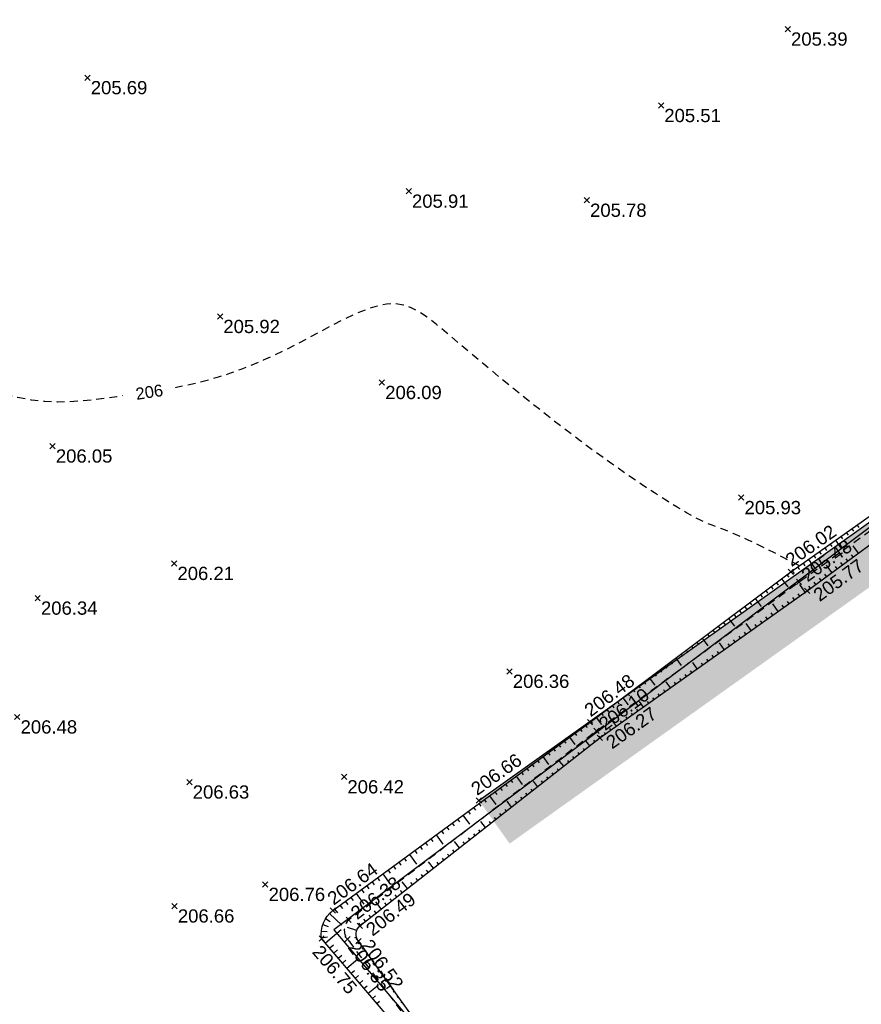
# Model space of a CAD drawing. Extents: x 1616800 to 1632437, y 2248456 to 2251974.
# Tile 240 of 256: x 1618125 to 1618188, y 2251197 to 2251271. Entities that reach past the tile are written whole.
import ezdxf
from ezdxf.enums import TextEntityAlignment as Align

# ---------------------------------------------------------------- set-up
doc = ezdxf.new("R2010")
doc.units = 0
doc.header["$LTSCALE"] = 2
doc.header["$PDMODE"] = 3
doc.header["$PDSIZE"] = 0.2
doc.linetypes.add('CONTINU', pattern=[0])
doc.linetypes.add('FOSSE', pattern=[0.5, 0.3, -0.2])
doc.layers.get('0').update_dxf_attribs({"linetype": 'CONTINUOUS'})
for name, color, linetype in [('X-PTS TOPO-TEXTE TOPOALT', 8, 'CONTINUOUS'), ('X-PTS TOPO-TOPOPOINT', 8, 'CONTINUOUS'), ('Y - FDP TOPO-LIMITES_ 98061', 8, 'CONTINUOUS'), ('Y-FDP TOPO-CN_1_00', 8, 'FOSSE'), ('Y-FDP TOPO-CN_Cotation', 8, 'CONTINUOUS'), ('Y-FDP TOPO-CN_Cotation Cache des textes', 8, 'CONTINUOUS'), ('Y-FDP TOPO-TOP_AXE_FOSSE', 8, 'CONTINUOUS'), ('Y-FDP TOPO-TOP_BARBULE', 8, 'CONTINUOUS'), ('Y-FDP TOPO-TOP_TALUS', 8, 'CONTINUOUS'), ('Y-FDP TOPO-TOP_VEGETATION', 8, 'CONTINUOUS')]:
    doc.layers.add(name, color=color, linetype=linetype)
doc.styles.add('Arial 1.5', font='arial.ttf', dxfattribs={"width": 0.99, "height": 0.75})
doc.styles.get("Standard").update_dxf_attribs({"font": 'arial.ttf'})

# ---------------------------------------------------------------- blocks, each defined once
blk = doc.blocks.new('TCPOINT')
at = {"color": 0}
blk.add_point((0, 0), dxfattribs=at)
at = {"layer": 'X-PTS TOPO-TEXTE TOPOALT'}
blk.add_attdef('ALT', text='', height=0.75, dxfattribs=at).set_placement((0.25, -0.25), align=Align.TOP_LEFT)
blk = doc.blocks.new('TCPOINT_2')
at = {"color": 0}
blk.add_point((0, 0), dxfattribs=at)
at = {"layer": 'X-PTS TOPO-TEXTE TOPOALT'}
blk.add_attdef('ALT', (0.25, 0.25), '', height=0.75, dxfattribs=at)
blk = doc.blocks.new('TCPOINT_C')
at = {"color": 0}
blk.add_point((0, 0), dxfattribs=at)
at = {"layer": 'X-PTS TOPO-TEXTE TOPOALT'}
blk.add_attdef('ALT', text='', height=0.75, dxfattribs=at).set_placement((0.5, 0.09), align=Align.MIDDLE_LEFT)
blk = doc.blocks.new('zt_cache')
blk.add_wipeout([(0, 0), (1, 0), (1, 1), (0, 1)])

msp = doc.modelspace()

# ---------------------------------------------------------------- hatches: boundary and pattern name
at = {"layer": 'Y-FDP TOPO-TOP_VEGETATION'}
h = msp.add_hatch(dxfattribs=at)
h.set_pattern_fill('HAIE', color=256, scale=2)
h.set_pattern_definition([(109.29004622, (1.40212, 0.00743), (-12.000000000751, 34.0000000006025), [0.120678, -42.2585622]), (161.565051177, (0.8664, 1.825), (-2, 3e-12), [0.12626, -6.1982953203]), (106.927513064, (0.7466, 1.865), (-7.9999999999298, 26.0000000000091), [0.13692, -47.9463411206]), (111.250505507, (0.87204, 0), (-3.9999999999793, 10.000000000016), [0.17299, -38.4534258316]), (28.4429286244, (0.6042, 1.1642), (21.999999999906, 11.9999999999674), [0.15552, -54.4338562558]), (83.659808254, (0.587, 1.0104), (-6e-13, 2), [0.15476, -17.9560102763]), (28.072486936, (1.6701, 1.9105), (26.0000000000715, 14.0000000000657), [0.096834, -33.903166]), (69.44395478, (1.7556, 0.09288), (2.000000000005, 6.000000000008), [0.0974, -16.9906074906]), (122.905242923, (1.784, 0.18408), (-4.0000000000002, 5.9999999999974), [0.1153, -40.3816134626]), (135, (1.8809, 0.3607), (-2, 2e-16), [0.072554, -2.7558731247]), (156.250505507, (1.9892, 1.5972), (-31.9999999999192, 14.0000000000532), [0.15574, -54.470261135]), (45, (1.767, 1.58), (2e-16, 2), [0.112844, -2.7155831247]), (48.3664606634, (1.784, 1.2952), (14.000000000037, 16.000000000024), [0.06856, -24.0146291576]), (34.695153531, (1.7954, 0.942), (19.999999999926, 13.9999999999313), [0.0901, -31.5326766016]), (128.290163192, (1.1, 1.9276), (-7.9999999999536, 10.000000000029), [0.09224, -48.3226337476]), (72.255328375, (1.3052, 0.8222), (14.000000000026, 43.9999999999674), [0.14956, -52.3480589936]), (115.346175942, (1.3508, 0.9646), (-2.000000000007, 4.0000000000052), [0.11984, -41.9277520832]), (115.016893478, (1.6076, 0.5318), (-1.9999999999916, 4.0000000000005), [0.17592, -32.9299707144]), (41.185925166, (1.5618, 0.4918), (2.000000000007, 2.000000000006), [0.06054, -21.1997516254]), (63.434948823, (1.4877, 0.2809), (8e-13, 2), [0.038226, -4.433909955]), (131.185925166, (0.9746, 0.355), (-2.000000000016, 1.999999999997), [0.12114, -21.1391516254]), (159.44395478, (1.08862, 0.56006), (-5.999999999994, 2.000000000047), [0.097404, -16.9906034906]), (19.7988763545, (0.7466, 0.7652), (21.9999999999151, 7.9999999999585), [0.06678, -53.0745410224]), (116.565051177, (1.0089, 1.147), (-2, 2), [0.038226, -4.433909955]), (45, (1.2425, 1.318), (2e-16, 2), [0.04837, -2.7800571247]), (56.309932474, (1.4819, 1.1584), (2, 4), [0.041158, -7.1699445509]), (131.185925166, (1.2882, 1.6656), (-2.000000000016, 1.999999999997), [0.06062, -21.1996716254]), (0, (0.7, 1.5), (0, 2), [0.1, -1.9]), (146.309932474, (0.10246, 0.2126), (-4, 2), [0.12314, -7.0879625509]), (143.130102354, (0.2222, 0.91336), (-5.99999999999, 4.000000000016), [0.142448, -9.857552]), (36.3843518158, (0, 0.91912), (7.999999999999, 5.9999999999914), [0.134434, -47.0672608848]), (136.73570459, (0.10819, 1.33496), (-32.0000000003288, 29.9999999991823), [0.133152, -46.55731812]), (25.7099537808, (0.188, 1.7966), (3.9999999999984, 1.9999999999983), [0.18352, -59.749776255]), (127.405356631, (0.3418, 0.315), (-19.9999999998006, 26.0000000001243), [0.122, -42.679869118]), (45, (0.359, 0.0188), (2e-16, 2), [0.056422, -2.7720051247]), (153.434948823, (0.4274, 0.7823), (-2, -3e-12), [0.05087, -4.421265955]), (167.471192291, (0.4958, 0.2808), (-10.000000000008, 1.999999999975), [0.15776, -18.2813289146]), (45, (0.4, 1.3), (2e-16, 2), [0.141422, -2.6870051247])])
h.paths.add_polyline_path([(1618228.5109, 2251263.6777), (1618225.7436, 2251266.566), (1618196.6276, 2251238.67), (1618159.3036, 2251212.087), (1618161.6241, 2251208.8289), (1618199.1849, 2251235.5806)])

# ---------------------------------------------------------------- linework, layer by layer
at = {"layer": 'Y - FDP TOPO-LIMITES_ 98061', "flags": 128}
msp.add_lwpolyline([(1618000.033, 2251119.6372), (1618010.804, 2251118.9442), (1618115.6175, 2251197.6704), (1618016.3138, 2251311.8142), (1617999.4777, 2251326.37), (1617969.9379, 2251352.0601), (1617934.7754, 2251382.3083), (1618000.3795, 2251451.6653), (1618016.0396, 2251467.7735), (1618112.1715, 2251442.2887), (1618276.1045, 2251385.219), (1618332.7249, 2251346.7882), (1618346.2552, 2251357.2778), (1618351.6069, 2251354.908), (1618148.3489, 2251202.3141), (1618189.5386, 2251153.7374), (1618188.0254, 2251152.4292), (1618159.8898, 2251128.1121), (1618124.8252, 2251097.8039), (1618067.4989, 2251048.255), (1618052.0285, 2251063.7931), (1618022.5176, 2251095.4882), (1618000.033, 2251119.6372)], dxfattribs=at)
at = {"layer": 'Y-FDP TOPO-CN_1_00', "linetype": 'FOSSE', "flags": 128}
msp.add_lwpolyline([(1618183.5195, 2251229.815), (1618182.9327, 2251230.1226), (1618182.2989, 2251230.4499), (1618181.6361, 2251230.7868), (1618180.9627, 2251231.123), (1618180.2968, 2251231.4484), (1618179.6568, 2251231.7529), (1618179.0608, 2251232.0263), (1618178.527, 2251232.2586), (1618178.0666, 2251232.4441), (1618177.6617, 2251232.5962), (1618177.2873, 2251232.733), (1618176.9186, 2251232.8723), (1618176.5304, 2251233.0322), (1618176.098, 2251233.2305), (1618175.5962, 2251233.4854), (1618175.0001, 2251233.8148), (1618174.2908, 2251234.2327), (1618173.4738, 2251234.7372), (1618172.5605, 2251235.3226), (1618171.5624, 2251235.983), (1618170.491, 2251236.7128), (1618169.3578, 2251237.5059), (1618168.1743, 2251238.3567), (1618166.9519, 2251239.2594), (1618165.7033, 2251240.2063), (1618164.4449, 2251241.1824), (1618163.1946, 2251242.171), (1618161.9699, 2251243.1552), (1618160.7885, 2251244.1182), (1618159.6682, 2251245.0433), (1618158.6265, 2251245.9136), (1618157.6811, 2251246.7122), (1618156.8431, 2251247.4246), (1618156.097, 2251248.0443), (1618155.4208, 2251248.5673), (1618154.7924, 2251248.9891), (1618154.1897, 2251249.3057), (1618153.5906, 2251249.5129), (1618152.9731, 2251249.6063), (1618152.315, 2251249.5818), (1618151.5997, 2251249.439), (1618150.8311, 2251249.1929), (1618150.0185, 2251248.8621), (1618149.1714, 2251248.4655), (1618148.2991, 2251248.0218), (1618147.4108, 2251247.5497), (1618146.516, 2251247.068), (1618145.624, 2251246.5956), (1618144.7422, 2251246.1479), (1618143.8708, 2251245.7285), (1618143.008, 2251245.3375), (1618142.152, 2251244.9753), (1618141.3012, 2251244.642), (1618140.4537, 2251244.338), (1618139.6078, 2251244.0635), (1618138.7618, 2251243.8188), (1618137.9142, 2251243.6034), (1618137.0647, 2251243.4139), (1618136.2134, 2251243.2462), (1618135.3601, 2251243.096), (1618134.505, 2251242.9594), (1618133.6479, 2251242.8321), (1618132.789, 2251242.71), (1618131.9281, 2251242.5889), (1618131.0643, 2251242.4674), (1618130.1922, 2251242.3547), (1618129.3055, 2251242.2624), (1618128.3976, 2251242.2024), (1618127.4624, 2251242.1865), (1618126.4933, 2251242.2265), (1618125.484, 2251242.3342), (1618124.4281, 2251242.5213), (1618123.323, 2251242.7948), (1618122.1812, 2251243.1415), (1618121.0193, 2251243.5436), (1618119.8534, 2251243.983), (1618118.7001, 2251244.4418), (1618117.5756, 2251244.902), (1618116.4963, 2251245.3457), (1618115.4786, 2251245.7548), (1618114.5336, 2251246.1152), (1618113.6518, 2251246.4277), (1618112.8182, 2251246.6968), (1618112.0179, 2251246.9272), (1618111.2362, 2251247.1233), (1618110.4581, 2251247.2899), (1618109.6688, 2251247.4314), (1618108.8534, 2251247.5524), (1618107.9977, 2251247.6572), (1618107.0899, 2251247.7484), (1618106.1189, 2251247.8284), (1618105.0736, 2251247.8995), (1618103.9429, 2251247.9641), (1618102.7156, 2251248.0245), (1618101.3806, 2251248.083), (1618099.9269, 2251248.142), (1618098.351, 2251248.2032), (1618096.6808, 2251248.2661), (1618094.9516, 2251248.3296), (1618093.1991, 2251248.3926), (1618091.4587, 2251248.4538), (1618089.766, 2251248.5123), (1618088.1564, 2251248.5669), (1618086.6655, 2251248.6164), (1618085.3233, 2251248.6575), (1618084.1378, 2251248.6772), (1618083.1114, 2251248.6604), (1618082.2465, 2251248.5919), (1618081.5458, 2251248.4565), (1618081.0115, 2251248.239), (1618080.6463, 2251247.9242), (1618080.4526, 2251247.497), (1618080.4303, 2251246.9447), (1618080.5702, 2251246.2653), (1618080.8601, 2251245.4591), (1618081.2883, 2251244.5267), (1618081.8428, 2251243.4684), (1618082.5117, 2251242.2848), (1618083.2831, 2251240.9763), (1618084.1451, 2251239.5434), (1618085.0842, 2251237.9895), (1618086.0809, 2251236.3303), (1618087.114, 2251234.5843), (1618088.1625, 2251232.7703), (1618089.2051, 2251230.9067), (1618090.2208, 2251229.0123), (1618091.1885, 2251227.1056), (1618092.0869, 2251225.2053)], dxfattribs=at)
at = {"layer": 'Y-FDP TOPO-TOP_AXE_FOSSE', "linetype": 'FOSSE', "elevation": 201.34, "flags": 128}
msp.add_lwpolyline([(1618156.4306, 2251125.508), (1618166.9996, 2251135.119), (1618182.6476, 2251148.697), (1618188.6966, 2251154.37), (1618177.6926, 2251167.258), (1618166.1366, 2251181.139), (1618153.7296, 2251195.795), (1618149.3776, 2251201.621, -0.3656448), (1618149.4576, 2251203.064), (1618168.1926, 2251217.356), (1618183.4896, 2251228.595), (1618197.1766, 2251238.452), (1618213.2316, 2251250.796), (1618229.0026, 2251262.397), (1618243.6426, 2251273.746), (1618251.0196, 2251279.042), (1618252.9486, 2251281.227), (1618271.6956, 2251294.531), (1618289.8346, 2251308.431), (1618308.3586, 2251322.36), (1618326.3986, 2251335.924), (1618340.9166, 2251347.588), (1618348.7706, 2251353.165)], format="xyb", dxfattribs=at)
at = {"layer": 'Y-FDP TOPO-TOP_BARBULE'}
for p, q in [((1618187.881, 2251232.8965), (1618188.009, 2251232.7153)), ((1618186.6559, 2251232.031), (1618186.7858, 2251231.8471)), ((1618187.0643, 2251232.3195), (1618187.1935, 2251232.1365)), ((1618187.4726, 2251232.608), (1618187.6013, 2251232.4259)), ((1618185.8392, 2251231.4539), (1618185.9703, 2251231.2683)), ((1618186.2475, 2251231.7424), (1618186.6826, 2251231.1267)), ((1618187.9961, 2251230.7762), (1618187.5874, 2251231.3332)), ((1618184.6141, 2251230.5884), (1618184.7471, 2251230.4001)), ((1618185.0225, 2251230.8769), (1618185.1548, 2251230.6895)), ((1618185.4308, 2251231.1654), (1618185.5626, 2251230.9789)), ((1618187.593, 2251230.4804), (1618187.4698, 2251230.6483)), ((1618183.7974, 2251230.0113), (1618183.9316, 2251229.8213)), ((1618184.2057, 2251230.2999), (1618184.6512, 2251229.6694)), ((1618185.9806, 2251229.2972), (1618185.5612, 2251229.8686)), ((1618186.3837, 2251229.593), (1618186.2585, 2251229.7635)), ((1618186.7868, 2251229.8888), (1618186.6623, 2251230.0585)), ((1618187.1899, 2251230.1846), (1618187.066, 2251230.3534)), ((1618182.578, 2251229.1379), (1618182.7185, 2251228.9501)), ((1618182.9807, 2251229.4343), (1618183.1162, 2251229.2425)), ((1618183.389, 2251229.7228), (1618183.5239, 2251229.5319)), ((1618185.5774, 2251229.0014), (1618185.451, 2251229.1736)), ((1618181.7773, 2251228.5389), (1618181.9166, 2251228.3527)), ((1618182.1777, 2251228.8384), (1618182.6439, 2251228.2151)), ((1618183.9633, 2251227.8205), (1618183.5445, 2251228.4109)), ((1618184.3681, 2251228.114), (1618184.2398, 2251228.2888)), ((1618184.7712, 2251228.4098), (1618184.6435, 2251228.5838)), ((1618185.1743, 2251228.7056), (1618185.0473, 2251228.8787)), ((1618180.5762, 2251227.6403), (1618180.7136, 2251227.4567)), ((1618180.9766, 2251227.9398), (1618181.1146, 2251227.7553)), ((1618181.377, 2251228.2393), (1618181.5156, 2251228.054)), ((1618183.5555, 2251227.5312), (1618183.431, 2251227.7067)), ((1618179.7755, 2251227.0413), (1618179.9117, 2251226.8593)), ((1618180.1759, 2251227.3408), (1618180.6318, 2251226.7314)), ((1618181.9241, 2251226.3742), (1618181.5247, 2251226.9373)), ((1618182.332, 2251226.6634), (1618182.211, 2251226.834)), ((1618182.7398, 2251226.9527), (1618182.6177, 2251227.1249)), ((1618183.1476, 2251227.242), (1618183.0243, 2251227.4158)), ((1618178.5744, 2251226.1427), (1618178.7087, 2251225.9632)), ((1618178.9748, 2251226.4423), (1618179.1097, 2251226.2619)), ((1618179.3751, 2251226.7418), (1618179.5107, 2251226.5606)), ((1618181.5163, 2251226.0849), (1618181.3977, 2251226.2522)), ((1618177.7737, 2251225.5437), (1618177.9067, 2251225.3659)), ((1618178.174, 2251225.8432), (1618178.6196, 2251225.2477)), ((1618179.885, 2251224.9278), (1618179.505, 2251225.4636)), ((1618180.2928, 2251225.2171), (1618180.1777, 2251225.3795)), ((1618180.7007, 2251225.5064), (1618180.5843, 2251225.6704)), ((1618181.1085, 2251225.7956), (1618180.991, 2251225.9613)), ((1618176.5726, 2251224.6452), (1618176.7038, 2251224.4698)), ((1618176.973, 2251224.9447), (1618177.1048, 2251224.7685)), ((1618177.3733, 2251225.2442), (1618177.5057, 2251225.0672)), ((1618179.4772, 2251224.6386), (1618179.3643, 2251224.7977)), ((1618175.7719, 2251224.0461), (1618175.9018, 2251223.8725)), ((1618176.1722, 2251224.3457), (1618176.6074, 2251223.7639)), ((1618177.8459, 2251223.4815), (1618177.4852, 2251223.99)), ((1618178.2537, 2251223.7708), (1618178.1443, 2251223.925)), ((1618178.6615, 2251224.06), (1618178.551, 2251224.2159)), ((1618179.0693, 2251224.3493), (1618178.9577, 2251224.5068)), ((1618174.5708, 2251223.1476), (1618174.6988, 2251222.9764)), ((1618174.9711, 2251223.4471), (1618175.0998, 2251223.2751)), ((1618175.3715, 2251223.7466), (1618175.5008, 2251223.5738)), ((1618177.438, 2251223.1922), (1618177.331, 2251223.3431)), ((1618173.77, 2251222.5486), (1618173.8969, 2251222.379)), ((1618174.1704, 2251222.8481), (1618174.5953, 2251222.2802)), ((1618175.8067, 2251222.0351), (1618175.4654, 2251222.5164)), ((1618176.2146, 2251222.3244), (1618176.111, 2251222.4704)), ((1618176.6224, 2251222.6137), (1618176.5176, 2251222.7613)), ((1618177.0302, 2251222.9029), (1618176.9243, 2251223.0522)), ((1618172.569, 2251221.65), (1618172.6939, 2251221.483)), ((1618172.9693, 2251221.9495), (1618173.0949, 2251221.7817)), ((1618173.3697, 2251222.2491), (1618173.4959, 2251222.0803)), ((1618174.9911, 2251221.4566), (1618174.891, 2251221.5977)), ((1618175.3989, 2251221.7459), (1618175.2976, 2251221.8886)), ((1618171.7682, 2251221.051), (1618171.892, 2251220.8856)), ((1618172.1686, 2251221.3505), (1618172.5831, 2251220.7964)), ((1618173.7676, 2251220.5888), (1618173.4456, 2251221.0428)), ((1618174.1754, 2251220.8781), (1618174.0776, 2251221.0159)), ((1618174.5832, 2251221.1673), (1618174.4843, 2251221.3068)), ((1618170.5671, 2251220.1525), (1618170.689, 2251219.9896)), ((1618170.9675, 2251220.452), (1618171.09, 2251220.2882)), ((1618171.3679, 2251220.7515), (1618171.491, 2251220.5869)), ((1618172.9519, 2251220.0103), (1618172.8576, 2251220.1432)), ((1618173.3598, 2251220.2995), (1618173.2643, 2251220.4341)), ((1618169.7664, 2251219.5534), (1618169.887, 2251219.3922)), ((1618170.1668, 2251219.8529), (1618170.5709, 2251219.3127)), ((1618171.7284, 2251219.1425), (1618171.4258, 2251219.5692)), ((1618172.1363, 2251219.4317), (1618172.0443, 2251219.5614)), ((1618172.5441, 2251219.721), (1618172.451, 2251219.8523)), ((1618168.5653, 2251218.6549), (1618168.6841, 2251218.4961)), ((1618168.9657, 2251218.9544), (1618169.0851, 2251218.7948)), ((1618169.366, 2251219.2539), (1618169.486, 2251219.0935)), ((1618170.9128, 2251218.5639), (1618170.8243, 2251218.6887)), ((1618171.3206, 2251218.8532), (1618171.231, 2251218.9796)), ((1618167.7646, 2251218.0559), (1618167.8821, 2251217.8988)), ((1618168.1649, 2251218.3554), (1618168.5588, 2251217.829)), ((1618169.6893, 2251217.6961), (1618169.406, 2251218.0956)), ((1618170.0971, 2251217.9854), (1618170.011, 2251218.1069)), ((1618170.505, 2251218.2747), (1618170.4176, 2251218.3978)), ((1618166.5547, 2251217.1692), (1618166.6745, 2251217.0055)), ((1618166.9582, 2251217.4645), (1618167.0766, 2251217.3028)), ((1618167.3616, 2251217.7598), (1618167.4786, 2251217.6)), ((1618168.8736, 2251217.1176), (1618168.791, 2251217.2341)), ((1618169.2815, 2251217.4068), (1618169.1976, 2251217.525)), ((1618165.7478, 2251216.5785), (1618165.8704, 2251216.411)), ((1618166.1513, 2251216.8738), (1618166.5552, 2251216.322)), ((1618167.6772, 2251216.2135), (1618167.3835, 2251216.5889)), ((1618168.071, 2251216.5215), (1618167.9838, 2251216.633)), ((1618168.4658, 2251216.8283), (1618168.3845, 2251216.9429)), ((1618164.5374, 2251215.6925), (1618164.6642, 2251215.5193)), ((1618164.9409, 2251215.9879), (1618165.0663, 2251215.8165)), ((1618165.3443, 2251216.2832), (1618165.4683, 2251216.1138)), ((1618166.8895, 2251215.5974), (1618166.7996, 2251215.7123)), ((1618167.2834, 2251215.9054), (1618167.1944, 2251216.0192)), ((1618163.7305, 2251215.1019), (1618163.8601, 2251214.9248)), ((1618164.134, 2251215.3972), (1618164.5613, 2251214.8134)), ((1618165.708, 2251214.6732), (1618165.3994, 2251215.0678)), ((1618166.1019, 2251214.9813), (1618166.0102, 2251215.0985)), ((1618166.4957, 2251215.2893), (1618166.4049, 2251215.4054)), ((1618162.5201, 2251214.2159), (1618162.6539, 2251214.0331)), ((1618162.9236, 2251214.5112), (1618163.056, 2251214.3303)), ((1618163.327, 2251214.8065), (1618163.458, 2251214.6276)), ((1618164.9203, 2251214.0572), (1618164.826, 2251214.1778)), ((1618165.3142, 2251214.3652), (1618165.2207, 2251214.4847)), ((1618161.7132, 2251213.6252), (1618161.8498, 2251213.4386)), ((1618162.1166, 2251213.9206), (1618162.5674, 2251213.3047)), ((1618163.7388, 2251213.133), (1618163.4153, 2251213.5466)), ((1618164.1327, 2251213.4411), (1618164.0365, 2251213.564)), ((1618164.5265, 2251213.7491), (1618164.4313, 2251213.8709)), ((1618160.5028, 2251212.7393), (1618160.6436, 2251212.5468)), ((1618160.9063, 2251213.0346), (1618161.0457, 2251212.8441)), ((1618161.3097, 2251213.3299), (1618161.4478, 2251213.1413)), ((1618163.345, 2251212.825), (1618163.2471, 2251212.9502)), ((1618159.6959, 2251212.1486), (1618159.8395, 2251211.9523)), ((1618160.0993, 2251212.4439), (1618160.5735, 2251211.7961)), ((1618161.7696, 2251211.5928), (1618161.4313, 2251212.0254)), ((1618162.1635, 2251211.9008), (1618162.0629, 2251212.0295)), ((1618162.5573, 2251212.2089), (1618162.4576, 2251212.3364)), ((1618162.9512, 2251212.5169), (1618162.8523, 2251212.6433)), ((1618158.4855, 2251211.2626), (1618158.6334, 2251211.0606)), ((1618158.8889, 2251211.5579), (1618159.0354, 2251211.3579)), ((1618159.2924, 2251211.8533), (1618159.4375, 2251211.6551)), ((1618161.3758, 2251211.2847), (1618161.2734, 2251211.4157)), ((1618157.6786, 2251210.672), (1618157.8292, 2251210.4661)), ((1618158.082, 2251210.9673), (1618158.5796, 2251210.2875)), ((1618159.8005, 2251210.0526), (1618159.4472, 2251210.5043)), ((1618160.1943, 2251210.3606), (1618160.0892, 2251210.495)), ((1618160.5881, 2251210.6687), (1618160.4839, 2251210.8019)), ((1618160.982, 2251210.9767), (1618160.8787, 2251211.1088)), ((1618156.4682, 2251209.786), (1618156.6231, 2251209.5744)), ((1618156.8716, 2251210.0813), (1618157.0251, 2251209.8716)), ((1618157.2751, 2251210.3766), (1618157.4272, 2251210.1689)), ((1618159.4066, 2251209.7445), (1618159.2997, 2251209.8812)), ((1618155.6613, 2251209.1953), (1618155.8189, 2251208.9799)), ((1618156.0647, 2251209.4906), (1618156.5857, 2251208.7789)), ((1618157.8313, 2251208.5123), (1618157.4631, 2251208.9831)), ((1618158.2251, 2251208.8204), (1618158.1155, 2251208.9605)), ((1618158.6189, 2251209.1284), (1618158.5103, 2251209.2674)), ((1618159.0128, 2251209.4365), (1618158.905, 2251209.5743)), ((1618154.4509, 2251208.3093), (1618154.6128, 2251208.0881)), ((1618154.8543, 2251208.6047), (1618155.0148, 2251208.3854)), ((1618155.2578, 2251208.9), (1618155.4169, 2251208.6826)), ((1618157.4374, 2251208.2043), (1618157.3261, 2251208.3467)), ((1618153.6439, 2251207.7187), (1618153.8087, 2251207.4937)), ((1618154.0474, 2251208.014), (1618154.5918, 2251207.2703)), ((1618155.8621, 2251206.9721), (1618155.479, 2251207.4619)), ((1618156.6498, 2251207.5882), (1618156.5366, 2251207.7329)), ((1618157.0436, 2251207.8963), (1618156.9313, 2251208.0398)), ((1618152.4336, 2251206.8327), (1618152.6025, 2251206.6019)), ((1618152.837, 2251207.128), (1618153.0045, 2251206.8992)), ((1618153.2405, 2251207.4233), (1618153.4066, 2251207.1964)), ((1618155.4682, 2251206.6641), (1618155.3524, 2251206.8122)), ((1618156.2559, 2251207.2802), (1618156.1419, 2251207.426)), ((1618151.6266, 2251206.242), (1618151.7984, 2251206.0074)), ((1618152.0301, 2251206.5374), (1618152.5979, 2251205.7617)), ((1618154.6806, 2251206.048), (1618154.563, 2251206.1983)), ((1618155.0744, 2251206.356), (1618154.9577, 2251206.5052)), ((1618150.4163, 2251205.3561), (1618150.5922, 2251205.1157)), ((1618150.8197, 2251205.6514), (1618150.9942, 2251205.4129)), ((1618151.2232, 2251205.9467), (1618151.3963, 2251205.7102)), ((1618153.4991, 2251205.1238), (1618153.3788, 2251205.2776)), ((1618153.8929, 2251205.4319), (1618153.4949, 2251205.9407)), ((1618154.2867, 2251205.7399), (1618154.1682, 2251205.8914)), ((1618149.6093, 2251204.7654), (1618149.7881, 2251204.5212)), ((1618150.0128, 2251205.0607), (1618150.6039, 2251204.2531)), ((1618152.7114, 2251204.5078), (1618152.5893, 2251204.6638)), ((1618153.1052, 2251204.8158), (1618152.984, 2251204.9707)), ((1618148.3989, 2251203.8794), (1618148.6042, 2251203.599)), ((1618148.8024, 2251204.1747), (1618148.984, 2251203.9267)), ((1618149.2059, 2251204.4701), (1618149.386, 2251204.224)), ((1618151.5299, 2251203.5836), (1618151.4051, 2251203.7431)), ((1618151.9237, 2251203.8917), (1618151.5108, 2251204.4196)), ((1618152.3175, 2251204.1997), (1618152.1946, 2251204.3569)), ((1618147.7129, 2251203.1627), (1618148.065, 2251202.9503)), ((1618148.0165, 2251203.5586), (1618148.954, 2251202.6572)), ((1618150.7422, 2251202.9675), (1618150.6156, 2251203.1293)), ((1618151.136, 2251203.2756), (1618151.0104, 2251203.4362)), ((1618147.5043, 2251202.7094), (1618147.9048, 2251202.5768)), ((1618147.7032, 2251201.3283), (1618148.8988, 2251202.3459)), ((1618150.0681, 2251202.2549), (1618149.369, 2251202.481)), ((1618150.3483, 2251202.6595), (1618150.2209, 2251202.8224)), ((1618147.4012, 2251202.2212), (1618147.8308, 2251202.1795)), ((1618147.4086, 2251201.7223), (1618147.8462, 2251201.7779)), ((1618150.0544, 2251201.7618), (1618149.8975, 2251201.7206)), ((1618148.0272, 2251200.9475), (1618148.3149, 2251201.1924)), ((1618148.3513, 2251200.5667), (1618148.6174, 2251200.7932)), ((1618150.2948, 2251201.3276), (1618150.1857, 2251201.2494)), ((1618150.5862, 2251200.9213), (1618150.479, 2251200.8444)), ((1618148.6753, 2251200.186), (1618148.9357, 2251200.4075)), ((1618148.9994, 2251199.8052), (1618149.2539, 2251200.0218)), ((1618149.3234, 2251199.4244), (1618150.1524, 2251200.1299)), ((1618150.8777, 2251200.5151), (1618150.7724, 2251200.4395)), ((1618151.1691, 2251200.1088), (1618150.8244, 2251199.8615)), ((1618151.4606, 2251199.7025), (1618151.359, 2251199.6297)), ((1618151.7521, 2251199.2963), (1618151.6524, 2251199.2248)), ((1618149.6475, 2251199.0437), (1618149.8904, 2251199.2504)), ((1618149.9716, 2251198.6629), (1618150.2086, 2251198.8646)), ((1618152.0435, 2251198.89), (1618151.9457, 2251198.8199)), ((1618150.2956, 2251198.2821), (1618150.5269, 2251198.4789)), ((1618150.6197, 2251197.9013), (1618150.8451, 2251198.0932)), ((1618150.9437, 2251197.5206), (1618151.6758, 2251198.1436)), ((1618152.335, 2251198.4838), (1618152.2391, 2251198.4149)), ((1618152.6264, 2251198.0775), (1618152.313, 2251197.8526)), ((1618151.2678, 2251197.1398), (1618151.4816, 2251197.3218)), ((1618152.9179, 2251197.6712), (1618152.8257, 2251197.6051)), ((1618153.2094, 2251197.265), (1618153.1191, 2251197.2002)), ((1618151.5918, 2251196.759), (1618151.7998, 2251196.936)), ((1618153.5008, 2251196.8587), (1618153.4124, 2251196.7953))]:
    msp.add_line(p, q, dxfattribs=at)
at = {"layer": 'Y-FDP TOPO-TOP_TALUS', "linetype": 'CONTINU', "elevation": 201.34, "flags": 128}
for points in [[(1618191.4506, 2251152.345), (1618189.1546, 2251154.963), (1618178.2186, 2251167.644), (1618166.5216, 2251181.613), (1618154.0846, 2251196.045), (1618150.1926, 2251201.47, -0.3750987), (1618150.2966, 2251202.619), (1618168.4386, 2251216.809), (1618184.1106, 2251227.925), (1618197.6936, 2251237.892), (1618213.6916, 2251250.294), (1618229.4576, 2251261.928), (1618244.2886, 2251273.17), (1618253.4346, 2251279.981), (1618272.0646, 2251293.613), (1618290.5806, 2251307.57), (1618308.6406, 2251321.083), (1618326.9866, 2251335.028), (1618342.2636, 2251346.006), (1618350.4086, 2251352.347)], [(1618155.2456, 2251125.635), (1618166.5336, 2251135.708), (1618182.2566, 2251149.184), (1618187.6676, 2251154.3), (1618177.0676, 2251166.956), (1618165.3646, 2251180.513), (1618152.9476, 2251195.166), (1618147.4166, 2251201.665, -0.2737547), (1618148.2686, 2251203.784), (1618167.6966, 2251218.005), (1618182.8656, 2251229.353), (1618196.5976, 2251239.055), (1618212.5556, 2251251.646), (1618228.3796, 2251263.478), (1618242.4756, 2251274.612), (1618250.7186, 2251280.602)]]:
    msp.add_lwpolyline(points, format="xyb", dxfattribs=at)
at = {"layer": 'Y-FDP TOPO-TOP_VEGETATION', "elevation": 201.34, "flags": 128}
msp.add_lwpolyline([(1618159.3036, 2251212.087), (1618196.6276, 2251238.67), (1618225.7436, 2251266.566)], dxfattribs=at)

# ---------------------------------------------------------------- block references
at = {"layer": 'X-PTS TOPO-TOPOPOINT'}
ref = msp.add_blockref('TCPOINT', (1618182.6396, 2251270.357, 205.39), dxfattribs=at)
ref.add_attrib('ALT', '205.39', dxfattribs={"layer": 'X-PTS TOPO-TEXTE TOPOALT', "height": 1}).set_placement((1618182.8896, 2251270.107, 205.39), align=Align.TOP_LEFT)
ref = msp.add_blockref('TCPOINT', (1618129.7196, 2251266.685, 205.69), dxfattribs=at)
ref.add_attrib('ALT', '205.69', dxfattribs={"layer": 'X-PTS TOPO-TEXTE TOPOALT', "height": 1, "rotation": 360}).set_placement((1618129.9696, 2251266.435, 205.69), align=Align.TOP_LEFT)
ref = msp.add_blockref('TCPOINT', (1618173.0636, 2251264.579, 205.51), dxfattribs=at)
ref.add_attrib('ALT', '205.51', dxfattribs={"layer": 'X-PTS TOPO-TEXTE TOPOALT', "height": 1, "rotation": 0}).set_placement((1618173.3136, 2251264.329, 205.51), align=Align.TOP_LEFT)
ref = msp.add_blockref('TCPOINT', (1618153.9946, 2251258.111, 205.91), dxfattribs=at)
ref.add_attrib('ALT', '205.91', dxfattribs={"layer": 'X-PTS TOPO-TEXTE TOPOALT', "height": 1, "rotation": 0}).set_placement((1618154.2446, 2251257.861, 205.91), align=Align.TOP_LEFT)
ref = msp.add_blockref('TCPOINT', (1618167.4516, 2251257.426, 205.78), dxfattribs=at)
ref.add_attrib('ALT', '205.78', dxfattribs={"layer": 'X-PTS TOPO-TEXTE TOPOALT', "height": 1, "rotation": 360}).set_placement((1618167.7016, 2251257.176, 205.78), align=Align.TOP_LEFT)
ref = msp.add_blockref('TCPOINT', (1618139.7386, 2251248.644, 205.92), dxfattribs=at)
ref.add_attrib('ALT', '205.92', dxfattribs={"layer": 'X-PTS TOPO-TEXTE TOPOALT', "height": 1, "rotation": 360}).set_placement((1618139.9886, 2251248.394, 205.92), align=Align.TOP_LEFT)
ref = msp.add_blockref('TCPOINT', (1618151.9706, 2251243.658, 206.09), dxfattribs=at)
ref.add_attrib('ALT', '206.09', dxfattribs={"layer": 'X-PTS TOPO-TEXTE TOPOALT', "height": 1}).set_placement((1618152.2206, 2251243.408, 206.09), align=Align.TOP_LEFT)
ref = msp.add_blockref('TCPOINT', (1618127.0796, 2251238.858, 206.05), dxfattribs=at)
ref.add_attrib('ALT', '206.05', dxfattribs={"layer": 'X-PTS TOPO-TEXTE TOPOALT', "height": 1, "rotation": 360}).set_placement((1618127.3296, 2251238.608, 206.05), align=Align.TOP_LEFT)
ref = msp.add_blockref('TCPOINT', (1618179.1226, 2251234.965, 205.93), dxfattribs=at)
ref.add_attrib('ALT', '205.93', dxfattribs={"layer": 'X-PTS TOPO-TEXTE TOPOALT', "height": 1, "rotation": 360}).set_placement((1618179.3726, 2251234.715, 205.93), align=Align.TOP_LEFT)
ref = msp.add_blockref('TCPOINT_2', (1618182.8656, 2251229.353, 206.02), dxfattribs=dict(at, rotation=35.24215761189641))
ref.add_attrib('ALT', '206.02', (1618182.9255, 2251229.7014, 206.02), dxfattribs={"layer": 'X-PTS TOPO-TEXTE TOPOALT', "height": 1, "rotation": 35.242158})
ref = msp.add_blockref('TCPOINT_C', (1618183.4896, 2251228.595, 205.48), dxfattribs=dict(at, rotation=35.76039297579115))
ref.add_attrib('ALT', '205.48', dxfattribs={"layer": 'X-PTS TOPO-TEXTE TOPOALT', "height": 1, "rotation": 35.760393}).set_placement((1618183.8427, 2251228.9602, 205.48), align=Align.MIDDLE_LEFT)
ref = msp.add_blockref('TCPOINT', (1618136.2706, 2251229.991, 206.21), dxfattribs=at)
ref.add_attrib('ALT', '206.21', dxfattribs={"layer": 'X-PTS TOPO-TEXTE TOPOALT', "height": 1, "rotation": 0}).set_placement((1618136.5206, 2251229.741, 206.21), align=Align.TOP_LEFT)
ref = msp.add_blockref('TCPOINT', (1618184.1106, 2251227.925, 205.77), dxfattribs=dict(at, rotation=36.27065811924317))
ref.add_attrib('ALT', '205.77', dxfattribs={"layer": 'X-PTS TOPO-TEXTE TOPOALT', "height": 1, "rotation": 36.270658}).set_placement((1618184.4601, 2251227.8713, 205.77), align=Align.TOP_LEFT)
ref = msp.add_blockref('TCPOINT', (1618125.9546, 2251227.37, 206.34), dxfattribs=at)
ref.add_attrib('ALT', '206.34', dxfattribs={"layer": 'X-PTS TOPO-TEXTE TOPOALT', "height": 1, "rotation": 360}).set_placement((1618126.2046, 2251227.12, 206.34), align=Align.TOP_LEFT)
ref = msp.add_blockref('TCPOINT', (1618161.6126, 2251221.841, 206.36), dxfattribs=at)
ref.add_attrib('ALT', '206.36', dxfattribs={"layer": 'X-PTS TOPO-TEXTE TOPOALT', "height": 1, "rotation": 0}).set_placement((1618161.8626, 2251221.591, 206.36), align=Align.TOP_LEFT)
ref = msp.add_blockref('TCPOINT_2', (1618167.6966, 2251218.005, 206.48), dxfattribs=dict(at, rotation=36.80033450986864))
ref.add_attrib('ALT', '206.48', (1618167.747, 2251218.3549, 206.48), dxfattribs={"layer": 'X-PTS TOPO-TEXTE TOPOALT', "height": 1, "rotation": 36.800335})
ref = msp.add_blockref('TCPOINT_C', (1618168.1926, 2251217.356, 206.1), dxfattribs=dict(at, rotation=36.30544028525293))
ref.add_attrib('ALT', '206.10', dxfattribs={"layer": 'X-PTS TOPO-TEXTE TOPOALT', "height": 1, "rotation": 36.30544}).set_placement((1618168.5422, 2251217.7246, 206.1), align=Align.MIDDLE_LEFT)
ref = msp.add_blockref('TCPOINT', (1618168.4386, 2251216.809, 206.27), dxfattribs=dict(at, rotation=35.34771422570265))
ref.add_attrib('ALT', '206.27', dxfattribs={"layer": 'X-PTS TOPO-TEXTE TOPOALT', "height": 1, "rotation": 35.347714}).set_placement((1618168.7871, 2251216.7497, 206.27), align=Align.TOP_LEFT)
ref = msp.add_blockref('TCPOINT', (1618124.4146, 2251218.394, 206.48), dxfattribs=at)
ref.add_attrib('ALT', '206.48', dxfattribs={"layer": 'X-PTS TOPO-TEXTE TOPOALT', "height": 1, "rotation": 360}).set_placement((1618124.6646, 2251218.144, 206.48), align=Align.TOP_LEFT)
ref = msp.add_blockref('TCPOINT', (1618159.3036, 2251212.087, 206.66), dxfattribs=dict(at, rotation=35.45933263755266))
ref.add_attrib('ALT', '206.66', dxfattribs={"layer": 'X-PTS TOPO-TEXTE TOPOALT', "height": 1, "rotation": 35.459333}).set_placement((1618158.5877, 2251213.2341, 206.66), align=Align.TOP_LEFT)
ref = msp.add_blockref('TCPOINT', (1618137.4246, 2251213.479, 206.63), dxfattribs=at)
ref.add_attrib('ALT', '206.63', dxfattribs={"layer": 'X-PTS TOPO-TEXTE TOPOALT', "height": 1, "rotation": 360}).set_placement((1618137.6746, 2251213.229, 206.63), align=Align.TOP_LEFT)
ref = msp.add_blockref('TCPOINT', (1618149.1126, 2251213.871, 206.42), dxfattribs=at)
ref.add_attrib('ALT', '206.42', dxfattribs={"layer": 'X-PTS TOPO-TEXTE TOPOALT', "height": 1, "rotation": 360}).set_placement((1618149.3626, 2251213.621, 206.42), align=Align.TOP_LEFT)
ref = msp.add_blockref('TCPOINT_2', (1618148.2686, 2251203.784, 206.64), dxfattribs=dict(at, rotation=36.20355938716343))
ref.add_attrib('ALT', '206.64', (1618148.3227, 2251204.1334, 206.64), dxfattribs={"layer": 'X-PTS TOPO-TEXTE TOPOALT', "height": 1, "rotation": 36.203559})
ref = msp.add_blockref('TCPOINT_C', (1618149.4576, 2251203.064, 206.38), dxfattribs=dict(at, rotation=37.33820932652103))
ref.add_attrib('ALT', '206.38', dxfattribs={"layer": 'X-PTS TOPO-TEXTE TOPOALT', "height": 1, "rotation": 37.338209}).set_placement((1618149.8005, 2251203.4388, 206.38), align=Align.MIDDLE_LEFT)
ref = msp.add_blockref('TCPOINT', (1618143.1566, 2251205.743, 206.76), dxfattribs=at)
ref.add_attrib('ALT', '206.76', dxfattribs={"layer": 'X-PTS TOPO-TEXTE TOPOALT', "height": 1, "rotation": 0}).set_placement((1618143.4066, 2251205.493, 206.76), align=Align.TOP_LEFT)
ref = msp.add_blockref('TCPOINT', (1618150.2966, 2251202.619, 206.49), dxfattribs=dict(at, rotation=38.03120018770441))
ref.add_attrib('ALT', '206.49', dxfattribs={"layer": 'X-PTS TOPO-TEXTE TOPOALT', "height": 1, "rotation": 38.0312}).set_placement((1618150.6475, 2251202.5761, 206.49), align=Align.TOP_LEFT)
ref = msp.add_blockref('TCPOINT', (1618136.2996, 2251204.113, 206.66), dxfattribs=at)
ref.add_attrib('ALT', '206.66', dxfattribs={"layer": 'X-PTS TOPO-TEXTE TOPOALT', "height": 1, "rotation": 0}).set_placement((1618136.5496, 2251203.863, 206.66), align=Align.TOP_LEFT)
ref = msp.add_blockref('TCPOINT_2', (1618147.4166, 2251201.665, 206.75), dxfattribs=dict(at, rotation=310.399577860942))
ref.add_attrib('ALT', '206.75', (1618146.6473, 2251200.6138, 206.75), dxfattribs={"layer": 'X-PTS TOPO-TEXTE TOPOALT', "height": 1, "rotation": 310.399578})
ref = msp.add_blockref('TCPOINT_C', (1618149.3776, 2251201.621, 206.35), dxfattribs=dict(at, rotation=306.7595922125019))
ref.add_attrib('ALT', '206.35', dxfattribs={"layer": 'X-PTS TOPO-TEXTE TOPOALT', "height": 1, "rotation": 306.759592}).set_placement((1618149.7489, 2251201.2743, 206.35), align=Align.MIDDLE_LEFT)
ref = msp.add_blockref('TCPOINT', (1618150.1926, 2251201.47, 206.52), dxfattribs=dict(at, rotation=305.656389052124))
ref.add_attrib('ALT', '206.52', dxfattribs={"layer": 'X-PTS TOPO-TEXTE TOPOALT', "height": 1, "rotation": 305.656389}).set_placement((1618151.1827, 2251201.7249, 206.52), align=Align.TOP_LEFT)

# ---------------------------------------------------------------- next in the draw order: block references
at = {"layer": 'Y-FDP TOPO-CN_Cotation Cache des textes', "xscale": 3.983173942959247, "yscale": 2.919031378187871, "rotation": 8.448957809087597}
msp.add_blockref('zt_cache', (1618132.6267, 2251241.199), dxfattribs=at)

# ---------------------------------------------------------------- next in the draw order: texts
at = {"layer": 'Y-FDP TOPO-CN_Cotation', "style": 'Arial 1.5', "oblique": 0, "width": 0.99}
msp.add_text('206', height=0.9, rotation=8.448958, dxfattribs=at).set_placement((1618134.3916, 2251242.9426, 206), align=Align.MIDDLE_CENTER)

doc.saveas('drawing.dxf')
